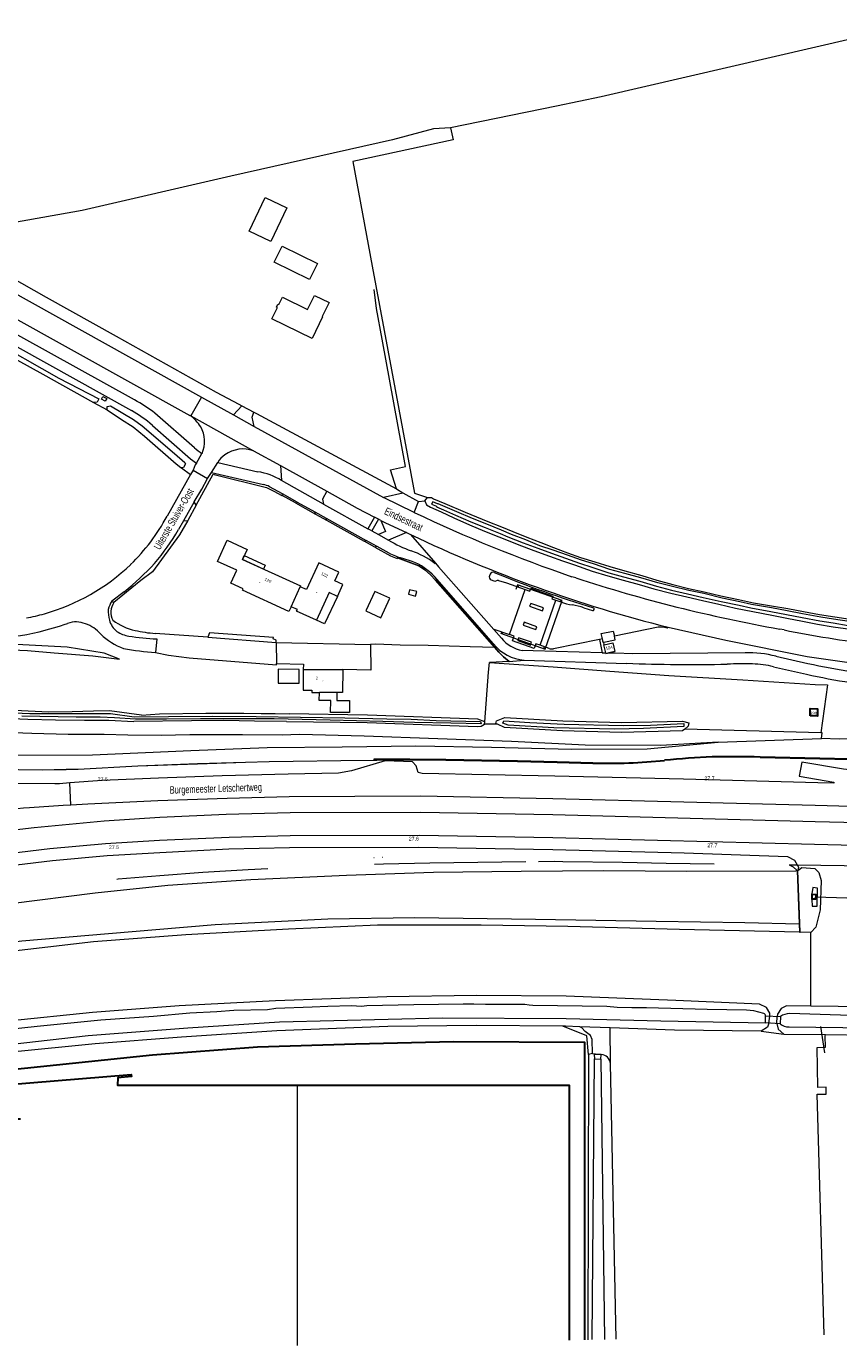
# Model space of a CAD drawing. Header units: metres. Extents: x 120324 to 133000, y 395500 to 402438.
# Tile 71 of 95: x 127269 to 127541, y 401976 to 402418. Entities that reach past the tile are written whole.
import ezdxf

# ---------------------------------------------------------------- set-up
doc = ezdxf.new("R2010")
doc.units = ezdxf.units.M
doc.linetypes.add('DGN1', pattern=[76.057638, 0, -76.057638])
doc.linetypes.add('DGN2', pattern=[101.410184, 50.705092, -50.705092])
for name, color, linetype, lineweight, true_color in [('gg-afsc-erfafscheiding', 7, 'Continuous', 0, 0x00ff32), ('gg-afsc-faunaraster', 7, 'DGN2', 0, 0x96ff00), ('gg-afsc-hekwerk', 7, 'Continuous', 30, 0x00d228), ('gg-afsc-lijn damwand', 7, 'Continuous', 0, 0x8d6c57), ('gg-afsc-lijn faunaraster', 7, 'DGN1', 0, 0x96ff00), ('gg-bbg-tussenscheiding', 7, 'Continuous', 0, 0x967800), ('gg-knt-BGT kruinlijn', 7, 'Continuous', 0, 0x787878), ('gg-kntw-bovenkant insteek waterloop', 7, 'Continuous', 0, 0xa0a0ff), ('gg-kntw-waterlijn', 7, 'Continuous', 0, 0xaaebff), ('gg-kwrk-duiker nz buis', 7, 'DGN2', 0, 0x969696), ('gg-kwrk-duiker nz vlak', 7, 'DGN2', 0, 0x969696), ('gg-kwrk-keermuur', 7, 'Continuous', 0, 0x87d9d9), ('gg-kwrk-kunstwerk', 7, 'Continuous', 0, 0xd2d2d2), ('gg-kwrk-uitstroombak niveau min 01', 7, 'Continuous', 0, 0x477c96), ('gt-grn-groengrens', 7, 'Continuous', 0, 0x96c800), ('gt-grn-weggrens', 7, 'Continuous', 0, 0x787878), ('gx-grn-maaiveld', 7, 'Continuous', 0, 0xb88d57), ('kenmerkpunt-x pandkandidaat', 7, 'Continuous', 0, 0xb88d57)]:
    doc.layers.add(name, color=color, linetype=linetype, lineweight=lineweight, true_color=true_color)
for name, color, linetype, lineweight in [('gg-anno-huisnummerreeks BGT', 7, 'Continuous', 13), ('gg-anno-openbare ruimte label', 7, 'Continuous', 13), ('gg-bbg-hoofdgebouw', 1, 'Continuous', 30), ('gg-bbg-luifel en loopbrug', 1, 'DGN2', 0), ('gg-knt-bovenkant onderkant talud', 7, 'Continuous', 0), ('gg-knt-verharding', 7, 'Continuous', 0), ('gg-kntw-beschoeiing', 4, 'Continuous', 0), ('gt-anno-nummer hm paal', 7, 'Continuous', 0), ('gt-grn-vlakafsluiter', 6, 'DGN1', 0)]:
    doc.layers.add(name, color=color, linetype=linetype, lineweight=lineweight)
doc.styles.add('StyleArial', font='arial.ttf')
doc.styles.add('Styledgn001', font='dgn001.shx')

msp = doc.modelspace()

# ---------------------------------------------------------------- linework, layer by layer
at = {"layer": 'gg-afsc-erfafscheiding'}
msp.add_line((127526.74, 402136.88), (127550.91, 402136.5), dxfattribs=at)
at = {"layer": 'gg-afsc-faunaraster'}
msp.add_line((127524.01, 402136.91), (127526.74, 402136.88), dxfattribs=at)
at = {"layer": 'gg-afsc-faunaraster', "flags": 128}
for points in [[(127198.54, 402118.25), (127198.71, 402118.07), (127212.38, 402120.24), (127226.79, 402122.8), (127241.61, 402124.93), (127256.3, 402126.97), (127270.54, 402128.91), (127285.02, 402130.54), (127299.35, 402132.15), (127313.28, 402133.33), (127327.7, 402134.42), (127342.92, 402135.33), (127359, 402136.06), (127373.53, 402136.71), (127382.04, 402137.03), (127385.19, 402137.05)], [(127385.19, 402137.05), (127388.22, 402137.23), (127403.71, 402137.59), (127440.07, 402138)], [(127440.07, 402138), (127445.43, 402138.06), (127448.23, 402138.02)], [(127448.23, 402138.02), (127468.21, 402137.73), (127482.89, 402137.41), (127524.01, 402136.91)]]:
    msp.add_lwpolyline(points, dxfattribs=at)
at = {"layer": 'gg-afsc-hekwerk', "flags": 128}
msp.add_lwpolyline([(127211.35, 402060.72), (127235.68, 402065.47), (127310.9, 402073.23), (127346.07, 402075.93), (127378.85, 402076.93), (127411.63, 402077.72), (127455.57, 402077.49), (127455.51, 401977.87)], dxfattribs=at)
at = {"layer": 'gg-afsc-lijn damwand', "flags": 128}
msp.add_lwpolyline([(127392.52, 402262.78), (127390.52, 402269.07), (127395.53, 402270.23), (127387.81, 402312.89), (127385.89, 402323.12), (127385.11, 402329.53)], dxfattribs=at)
at = {"layer": 'gg-afsc-lijn faunaraster'}
for p, q in [((127385.1, 402139.2), (127382.28, 402139.15)), ((127388.01, 402139.34), (127385.1, 402139.2)), ((127385.19, 402137.05), (127385.1, 402139.2))]:
    msp.add_line(p, q, dxfattribs=at)
at = {"layer": 'gg-bbg-hoofdgebouw'}
msp.add_line((127533.5, 402188.94), (127533.5, 402187.63), dxfattribs=at)
at = {"layer": 'gg-bbg-hoofdgebouw', "flags": 128}
for points in [[(127531.03, 402186.7), (127531.03, 402189.19), (127533.5, 402189.14), (127533.5, 402188.94)], [(127533.5, 402187.63), (127533.5, 402186.65), (127531.03, 402186.7)], [(127266.69, 402051.7), (127260.55, 402051.7), (127260.56, 402062.45), (127253.42, 402061.86), (127253.35, 402062.57), (127303.74, 402066.69), (127303.81, 402066), (127299.2, 402065.54), (127299.19, 402063.1), (127359.45, 402063.12)], [(127359.45, 402063.12), (127450.36, 402063.14), (127450.35, 401977.76)]]:
    msp.add_lwpolyline(points, dxfattribs=at)
at = {"layer": 'gg-bbg-luifel en loopbrug'}
msp.add_line((127372.61, 402194.54), (127366.74, 402194.57), dxfattribs=at)
at = {"layer": 'gg-bbg-luifel en loopbrug', "flags": 128}
for points in [[(127340.98, 402239.05), (127341.6, 402240.41), (127348.6, 402237.25), (127347.98, 402235.89), (127340.98, 402239.05)], [(127427.39, 402214.4), (127442.32, 402209.1), (127448.02, 402225.42), (127433.04, 402230.64), (127427.39, 402214.4)], [(127372.76, 402226.74), (127370.03, 402228.01), (127365.72, 402218.77)], [(127372.76, 402226.74), (127368.46, 402217.51), (127365.72, 402218.77)], [(127382.32, 402221.87), (127387.33, 402219.59), (127390.29, 402226.11), (127385.28, 402228.38), (127382.32, 402221.87)], [(127399.32, 402228.33), (127396.89, 402228.93), (127396.53, 402227.48), (127398.96, 402226.87), (127399.32, 402228.33)], [(127352.93, 402197.69), (127359.93, 402197.66), (127359.95, 402202.31), (127352.96, 402202.34), (127352.93, 402197.69)], [(127372.61, 402194.54), (127372.59, 402191.9), (127376.84, 402191.87), (127376.82, 402187.87), (127370.5, 402187.91), (127370.52, 402191.91), (127366.72, 402191.92), (127366.74, 402194.57)]]:
    msp.add_lwpolyline(points, dxfattribs=at)
at = {"layer": 'gg-bbg-tussenscheiding'}
msp.add_line((127359.44, 401975.91), (127359.45, 402063.12), dxfattribs=at)
at = {"layer": 'gg-knt-BGT kruinlijn', "flags": 128}
for points in [[(127192.97, 402162.64), (127196.23, 402166.91), (127229.99, 402172.99), (127243.59, 402173.59), (127290.82, 402173.73), (127323.64, 402175.19), (127349.21, 402176.1), (127374.4, 402176.42), (127399, 402176.7), (127424.33, 402176.3), (127451.21, 402175.6), (127476.53, 402175.76), (127500.28, 402177.95)], [(127196.8, 402127.52), (127198.05, 402127.27), (127230.26, 402132.19), (127250.31, 402135.06), (127277.35, 402138.28), (127295.66, 402139.96), (127313.31, 402141.05), (127336.4, 402142.19), (127356.75, 402142.68), (127399.92, 402142.81), (127444.87, 402141.99), (127488.9, 402140.88), (127523.49, 402139.69), (127525.79, 402138.47), (127526.74, 402136.88)], [(127526.74, 402136.88), (127527.21, 402136.08), (127526.93, 402135)]]:
    msp.add_lwpolyline(points, dxfattribs=at)
at = {"layer": 'gg-knt-bovenkant onderkant talud', "flags": 128}
for points in [[(127360.04, 402180.45), (127354.24, 402180.3), (127340.96, 402180.42), (127323.37, 402180.34), (127313.72, 402180.17), (127302.59, 402180.31), (127294.71, 402180.46), (127282.62, 402180.47), (127270.4, 402180.89), (127252.49, 402181.55), (127246.17, 402181.89)], [(127500.28, 402177.95), (127481.1, 402176.85), (127455.73, 402176.97), (127431.03, 402178.18), (127381.79, 402179.94), (127360.04, 402180.45)], [(127524.01, 402136.91), (127525.44, 402136.22), (127526.68, 402134.99)], [(127456.83, 402073.41), (127456.27, 402079.64), (127448.21, 402082.86)], [(127458.21, 402073.69), (127458.11, 402078.39), (127457.47, 402079.75), (127455.72, 402081.1), (127454.65, 402082.34), (127454, 402082.67)]]:
    msp.add_lwpolyline(points, dxfattribs=at)
at = {"layer": 'gg-knt-verharding'}
msp.add_line((127518.82, 402203.14), (127529.81, 402200.69), dxfattribs=at)
at = {"layer": 'gg-knt-verharding', "flags": 128}
for points in [[(127573.41, 402166.67), (127556.86, 402167.36), (127542.22, 402168.86), (127528.34, 402171.26), (127527.42, 402166.53), (127539.06, 402164.57), (127539.05, 402164.2), (127533.63, 402164.33), (127488.66, 402165.5), (127445.61, 402166.58), (127401.21, 402167.46), (127399.85, 402167.79), (127399.17, 402170.01), (127397.91, 402171.41), (127388.8, 402171.66), (127377.53, 402168.37), (127373.15, 402167.61), (127356.24, 402167.25), (127334.21, 402166.7), (127312.89, 402165.91), (127293.95, 402165.06), (127283.19, 402164.27)], [(127283.19, 402164.27), (127279.68, 402164.02), (127278.13, 402163.98), (127246.68, 402164.18), (127244.69, 402164.13), (127216.68, 402160.49), (127210.13, 402159.51), (127192.46, 402156.55)], [(127573.11, 402155.7), (127556.59, 402156.09), (127532.79, 402156.72), (127488.8, 402157.84), (127444.93, 402158.98), (127400.61, 402159.81), (127356.57, 402159.61), (127335.9, 402159.13), (127312.61, 402158.3), (127289.25, 402157.13), (127283.53, 402156.86)], [(127195.63, 402138.35), (127195.66, 402138.11), (127211.38, 402140.94), (127234.5, 402144.6), (127253.09, 402147.24), (127271.23, 402149.39), (127294.68, 402151.55), (127313.35, 402152.78), (127335.56, 402153.78), (127357.01, 402154.35), (127400.55, 402154.45), (127444.92, 402153.68), (127532.79, 402151.43), (127556.65, 402150.83), (127572.96, 402150.39)], [(127283.53, 402156.86), (127280.99, 402156.74), (127269.7, 402155.98)], [(127196.56, 402129.63), (127231.13, 402136.35), (127249.56, 402139.12), (127276.52, 402142.31), (127295.15, 402143.98), (127313.15, 402145.14), (127336.57, 402146.15), (127356.95, 402146.68), (127400.25, 402146.81), (127444.88, 402146.01), (127532.54, 402143.78), (127572.75, 402142.77)], [(127531.62, 402125.31), (127531.7, 402123.01), (127533.4, 402123.07), (127533.59, 402129.09), (127531.99, 402129.28), (127531.68, 402127.14)]]:
    msp.add_lwpolyline(points, dxfattribs=at)
at = {"layer": 'gg-knt-verharding'}
msp.add_arc((127318.5, 401475.59), 682.14, 94.10219, 96.88537, dxfattribs=at)
at = {"layer": 'gg-kntw-beschoeiing', "flags": 128}
for points in [[(127110.07, 402417.57), (127120.47, 402412.01), (127169.95, 402385.52), (127189.19, 402375.22), (127191.97, 402373.65), (127208.5, 402364.31), (127238.89, 402347.29), (127251.11, 402340.55), (127275.21, 402326.97), (127298.69, 402313.9), (127332.21, 402295.14), (127339.71, 402291.1), (127340.73, 402290.57), (127344.78, 402288.45), (127345.67, 402287.99), (127392.52, 402262.78)], [(127325.5, 402257.28), (127331.22, 402267.69), (127331.5, 402267.54), (127349.01, 402263.17), (127351.46, 402261.92), (127354.2, 402260.52)], [(127322.68, 402252.14), (127319.94, 402247.35), (127310.81, 402235.01)], [(127430.24, 402204.98), (127428.42, 402206.5), (127426.79, 402208.1), (127425.46, 402209.62), (127405.6, 402232.18), (127403.95, 402233.98), (127402.03, 402235.68), (127399.99, 402236.98), (127392.93, 402239.6), (127392.84, 402239.4)]]:
    msp.add_lwpolyline(points, dxfattribs=at)
at = {"layer": 'gg-kntw-bovenkant insteek waterloop'}
for p, q in [((127422.07, 402183.99), (127422.13, 402184.79)), ((127428.77, 402182.85), (127426.39, 402183.95)), ((127531.25, 402114.22), (127527.76, 402114.32)), ((127517.22, 402083.89), (127517.58, 402086.25)), ((127519.89, 402083.75), (127520.03, 402086.12)), ((127464.07, 402082.3), (127454, 402082.67)), ((127522.21, 402080.2), (127536.24, 402080.02)), ((127536.24, 402080.02), (127552.18, 402079.8)), ((127458.21, 402073.69), (127456.83, 402073.41)), ((127458.21, 402073.69), (127461.11, 402073.33))]:
    msp.add_line(p, q, dxfattribs=at)
at = {"layer": 'gg-kntw-bovenkant insteek waterloop', "flags": 128}
for points in [[(127355.68, 402184.87), (127345.03, 402185.01), (127334.69, 402185.16), (127323.95, 402185.05), (127304.62, 402184.89)], [(127307.2, 402187), (127313.2, 402187.38), (127328.77, 402187.64), (127341.48, 402187.6), (127347.29, 402187.55), (127351.95, 402187.48), (127356.65, 402187.45)], [(127422.13, 402184.79), (127419.75, 402185.69), (127382.81, 402187), (127356.65, 402187.45)], [(127426.39, 402183.95), (127425.88, 402184.18), (127426, 402185.05), (127428.83, 402186.15), (127448.29, 402185.06), (127467.89, 402184.48), (127488.33, 402185), (127490.41, 402184.39), (127490.24, 402183.24), (127489.08, 402182.28)], [(127355.68, 402184.87), (127382.75, 402184.52), (127419.64, 402183.21), (127420.95, 402183.24), (127422.07, 402183.99)], [(127489.08, 402182.28), (127488.38, 402181.7), (127467.88, 402181.17), (127448.15, 402181.76), (127428.77, 402182.85)], [(127526.68, 402134.99), (127526.21, 402134.76), (127489.67, 402134.67), (127462.02, 402134.83), (127434.31, 402134.68), (127404.95, 402134.33), (127375.8, 402133.35), (127343.78, 402131.84), (127316.02, 402129.93), (127291.62, 402127.4), (127263.43, 402123.76), (127235.48, 402119.47), (127217.55, 402115.79)], [(127526.93, 402135), (127528.29, 402136), (127532.61, 402135.66), (127533.96, 402134.33), (127534.73, 402131.6), (127534.48, 402121.77), (127532.96, 402115.98), (127531.25, 402114.22)], [(127527.51, 402114.31), (127487.29, 402115.26), (127449.99, 402116.21), (127420.92, 402116.71), (127386.24, 402116.66), (127356.44, 402115.33), (127322.07, 402113.39), (127291.05, 402111.07), (127238.46, 402105), (127229.76, 402103.86), (127210.07, 402100.71), (127208.17, 402099.01), (127205.82, 402099.16)], [(127517.58, 402086.25), (127517.61, 402087.22), (127516.44, 402089.1), (127514.15, 402090.25), (127486.08, 402091.49), (127449.4, 402092.85), (127419.32, 402093.09), (127389.37, 402092.7), (127352.03, 402091.31), (127319.73, 402089.68), (127290.71, 402087.42), (127262.49, 402084.54), (127234.8, 402081.38), (127206.2, 402075.46), (127204.7, 402073.9), (127204.57, 402071.17)], [(127531.25, 402089.57), (127523.13, 402089.68), (127521.38, 402088.8), (127520.1, 402086.87), (127520.03, 402086.12)], [(127846.76, 402080.86), (127844.95, 402080.89), (127783.19, 402082.63), (127750.73, 402083.65), (127717.32, 402084.41), (127685.28, 402085.59), (127619.99, 402087.31), (127586.28, 402088.34), (127558.81, 402089.21), (127531.25, 402089.57)], [(127517.22, 402083.89), (127516.74, 402082.51), (127514.64, 402081.23)], [(127519.89, 402083.75), (127520.33, 402081.85), (127522.21, 402080.2)], [(127448.21, 402082.86), (127419.34, 402083.09), (127389.62, 402082.7), (127352.47, 402081.32), (127320.55, 402079.21), (127291.65, 402076.97), (127263.62, 402074.1), (127236.47, 402071), (127210.09, 402065.54)], [(127454, 402082.67), (127449.18, 402082.85), (127448.21, 402082.86)], [(127514.64, 402081.23), (127485.68, 402081.5), (127464.07, 402082.3)], [(127456.83, 402073.41), (127456.6, 401977.89)], [(127466.09, 401978.08), (127464.18, 402070.33)]]:
    msp.add_lwpolyline(points, dxfattribs=at)
at = {"layer": 'gg-kntw-bovenkant insteek waterloop'}
msp.add_arc((127461.02, 402070.17), 3.16, 2.813, 88.3964, dxfattribs=at)
at = {"layer": 'gg-kntw-waterlijn'}
for p, q in [((127516.07, 402083.95), (127516.18, 402086.32)), ((127521.12, 402086.06), (127521.01, 402083.69)), ((127458.13, 401977.92), (127458.81, 402071.93)), ((127461.02, 402071.85), (127462.2, 401978))]:
    msp.add_line(p, q, dxfattribs=at)
at = {"layer": 'gg-kntw-waterlijn', "flags": 128}
for points in [[(127251.98, 402188.31), (127269.77, 402187.58), (127278.84, 402187.58), (127296.75, 402187.58), (127304.74, 402186.47), (127316.24, 402186.53), (127331.04, 402186.69), (127345.6, 402186.57), (127375.25, 402186.05), (127389.29, 402185.8), (127397.45, 402185.66), (127405.89, 402185.21), (127420.66, 402184.83), (127420.86, 402184.03), (127410.73, 402184.28), (127398.63, 402184.57), (127388.01, 402184.83), (127370.37, 402185.26), (127351.6, 402185.72), (127326.93, 402185.7), (127315.53, 402185.64), (127305.16, 402185.59)], [(127305.16, 402185.59), (127298.08, 402186.09), (127293.31, 402186.31), (127285.24, 402186.31), (127267.13, 402186.59)], [(127428.55, 402185.03), (127437.23, 402184.51), (127448.67, 402183.98), (127468.46, 402183.56), (127477.67, 402183.65), (127488.75, 402184.22), (127488.8, 402183.16), (127475.26, 402182.46), (127465.66, 402182.32), (127445.29, 402182.71), (127429.94, 402183.65), (127428.12, 402184.35), (127428.55, 402185.03)], [(127233.98, 402107.54), (127267.12, 402111.39), (127311.93, 402115.21), (127331.85, 402116.9), (127369.59, 402118.83), (127398.68, 402119.23), (127439.11, 402118.64), (127479.54, 402118.05), (127509.25, 402117.61), (127527.4, 402117.08)], [(127515.59, 402087.11), (127512.26, 402088), (127509.79, 402088.17), (127496.6, 402088.42), (127476.27, 402089.01), (127471.31, 402089.01), (127466.46, 402089.09), (127462.95, 402089.44), (127438.17, 402089.76), (127436.94, 402089.9), (127435.56, 402090.15), (127432.3, 402090.1), (127422.41, 402090.09), (127418.44, 402090.19), (127414.84, 402090.2), (127398.41, 402090.05), (127382.63, 402089.7), (127380.8, 402089.48), (127377.53, 402089.63), (127369.59, 402089.44), (127364.32, 402089.18), (127352.11, 402088.79), (127349.38, 402088.34), (127338.04, 402088.09), (127332.38, 402087.62), (127323.34, 402087.22), (127311.15, 402086.06), (127293.52, 402084.83), (127272.27, 402082.75), (127249.52, 402080.29)], [(127209.1, 402067.95), (127212.74, 402069.08), (127225.97, 402071.73), (127238.75, 402073.84), (127263.88, 402076.87), (127289.36, 402079.7), (127322.66, 402082.34), (127353.39, 402084.26), (127407.96, 402085.66), (127449.37, 402085.46), (127481.03, 402084.63), (127516.07, 402083.95)], [(127858.93, 402078.33), (127851.93, 402078.26), (127802.23, 402079.53), (127757.77, 402080.7), (127704.05, 402082.18), (127670.66, 402083.01), (127645.13, 402083.73), (127621.69, 402084.47), (127567.79, 402085.94), (127541.21, 402086.57), (127524.2, 402087.09)], [(127524.01, 402082.6), (127550.97, 402082.34), (127575.67, 402081.85), (127587.8, 402081.26), (127663.49, 402079.47), (127732.86, 402077.76), (127823.8, 402075.7), (127854.17, 402074.99)]]:
    msp.add_lwpolyline(points, dxfattribs=at)
at = {"layer": 'gg-kntw-waterlijn'}
for centre, radius, start, end in [((127515.26, 402086.25), 0.921, 4.1211, 69.2257), ((127524.01, 402087.3), 4.7, 230.2624, 269.9859), ((127524.33, 402081.57), 5.52, 91.3617, 125.5863)]:
    msp.add_arc(centre, radius, start, end, dxfattribs=at)
at = {"layer": 'gg-kwrk-duiker nz buis'}
for p, q in [((127532.82, 402126.17), (127550.82, 402125.61)), ((127534.54, 402082.78), (127535.87, 402073.89))]:
    msp.add_line(p, q, dxfattribs=at)
at = {"layer": 'gg-kwrk-duiker nz vlak', "flags": 128}
msp.add_lwpolyline([(127516.18, 402086.32), (127521.12, 402086.06), (127521.01, 402083.69), (127516.07, 402083.95), (127516.18, 402086.32)], dxfattribs=at)
at = {"layer": 'gg-kwrk-keermuur'}
for p, q in [((127526.93, 402135), (127526.68, 402134.99)), ((127526.68, 402134.99), (127527.4, 402117.08)), ((127527.76, 402114.32), (127526.93, 402135)), ((127527.4, 402117.08), (127527.51, 402114.31)), ((127527.51, 402114.31), (127527.76, 402114.32))]:
    msp.add_line(p, q, dxfattribs=at)
at = {"layer": 'gg-kwrk-kunstwerk'}
msp.add_line((127531.62, 402125.31), (127531.68, 402127.14), dxfattribs=at)
at = {"layer": 'gg-kwrk-kunstwerk', "flags": 128}
for points in [[(127257.99, 402168.95), (127273.93, 402168.7), (127281.93, 402168.86), (127285.96, 402168.95), (127305.89, 402170.05), (127325.98, 402170.78), (127341.97, 402171.26), (127349.96, 402171.48), (127357.94, 402171.6), (127373.91, 402171.81), (127385.95, 402171.93), (127385.95, 402171.76), (127373.91, 402171.64), (127357.94, 402171.43), (127349.96, 402171.31), (127341.97, 402171.09), (127325.98, 402170.61), (127305.89, 402169.88), (127285.96, 402168.78), (127281.94, 402168.69), (127273.93, 402168.53), (127257.99, 402168.78)], [(127458.32, 402171.04), (127446.35, 402171.32), (127433.05, 402171.65), (127409.04, 402172.09), (127397.07, 402172.28), (127389.03, 402172.28), (127384.92, 402172.23), (127384.93, 402172.01), (127389.02, 402172.06), (127397.07, 402172.06), (127409.04, 402171.87), (127433.04, 402171.43), (127446.34, 402171.1), (127458.32, 402170.82)], [(127554.24, 402172.09), (127534.32, 402172.54), (127514.32, 402173.07)], [(127514.32, 402172.85), (127534.31, 402172.32), (127554.23, 402171.87)], [(127531.68, 402127.14), (127533.07, 402127.05), (127532.96, 402125.27), (127531.62, 402125.31)], [(127531.87, 402126.92), (127532.86, 402126.86), (127532.77, 402125.47), (127531.82, 402125.5), (127531.87, 402126.92)]]:
    msp.add_lwpolyline(points, dxfattribs=at)
at = {"layer": 'gg-kwrk-kunstwerk'}
for centre, radius, start, end in [((127463.23, 402355.88), 184.91, 268.4796, 275.9349), ((127506.82, 401936.74), 236.28, 92.0665, 95.9471), ((127506.83, 401936.96), 236.28, 92.0665, 95.9471), ((127506.01, 401840.99), 332.19, 88.5652, 91.3274), ((127506, 401840.77), 332.19, 88.5652, 91.3274), ((127463.22, 402355.66), 184.91, 268.4796, 275.9349)]:
    msp.add_arc(centre, radius, start, end, dxfattribs=at)
at = {"layer": 'gg-kwrk-uitstroombak niveau min 01'}
for p, q in [((127458.79, 402073.38), (127458.81, 402071.93)), ((127461.11, 402073.33), (127458.79, 402073.38)), ((127458.81, 402071.93), (127461.02, 402071.85)), ((127461.02, 402071.85), (127461.11, 402073.33))]:
    msp.add_line(p, q, dxfattribs=at)
at = {"layer": 'gt-grn-groengrens'}
for p, q in [((127426.39, 402183.95), (127422.07, 402183.99)), ((127534.68, 402181.06), (127489.08, 402182.28)), ((127531.25, 402089.57), (127531.25, 402114.22)), ((127464.18, 402070.33), (127464.07, 402082.3)), ((127514.64, 402081.23), (127522.21, 402080.2))]:
    msp.add_line(p, q, dxfattribs=at)
at = {"layer": 'gt-grn-groengrens', "flags": 128}
for points in [[(127422.13, 402184.79), (127423.41, 402201.4), (127423.7, 402204.63)], [(127423.7, 402204.63), (127445.06, 402203.16), (127463.98, 402201.7), (127483.71, 402200.23), (127508.5, 402198.76), (127532.8, 402197.29), (127536.88, 402197.13), (127534.68, 402181.06)], [(127534.88, 402179.18), (127535.1, 402181.09), (127534.68, 402181.06)], [(127546.5, 402179.1), (127540.84, 402178.93), (127534.88, 402179.18)], [(127535.73, 401979.5), (127533.45, 402060.11), (127536.42, 402060.1), (127536.4, 402062.43), (127533.68, 402062.36), (127533.45, 402075.76), (127536.24, 402075.81), (127536.08, 402079.65), (127536.24, 402080.02)]]:
    msp.add_lwpolyline(points, dxfattribs=at)
at = {"layer": 'gt-grn-vlakafsluiter'}
msp.add_line((127516.18, 402086.32), (127517.58, 402086.25), dxfattribs=at)
at = {"layer": 'gt-grn-weggrens'}
for p, q in [((127500.28, 402177.95), (127534.88, 402179.18)), ((127283.53, 402156.86), (127283.19, 402164.27))]:
    msp.add_line(p, q, dxfattribs=at)
at = {"layer": 'gx-grn-maaiveld'}
for p, q in [((127410.59, 402383.58), (127405, 402383.22)), ((127291.08, 402291.7), (127295.69, 402289.2)), ((127327.23, 402293.46), (127323.72, 402287.15)), ((127327.23, 402293.46), (127337.97, 402287.48)), ((127324.91, 402276.45), (127311.6, 402288.11)), ((127323.72, 402287.15), (127323.41, 402287.32)), ((127323.72, 402287.15), (127344.67, 402275.5)), ((127337.97, 402287.48), (127340.73, 402290.57)), ((127337.97, 402287.48), (127344.92, 402283.59)), ((127340.73, 402290.57), (127344.78, 402288.45)), ((127344.92, 402283.59), (127388.2, 402259.86)), ((127325.55, 402271.37), (127327.43, 402274.62)), ((127344.67, 402275.5), (127353.68, 402270.53)), ((127320.6, 402269.81), (127323.61, 402267.54)), ((127330.61, 402268.25), (127332.78, 402271.58)), ((127332.78, 402271.58), (127346.14, 402268.48)), ((127353.68, 402270.53), (127369.23, 402261.93)), ((127353.68, 402270.53), (127354.04, 402265.5)), ((127323.61, 402267.54), (127315.72, 402253.56)), ((127324.42, 402268.97), (127323.61, 402267.54)), ((127324.42, 402268.97), (127329.24, 402266.17)), ((127329.24, 402266.17), (127330.61, 402268.25)), ((127330.61, 402268.25), (127347.99, 402264.19)), ((127368.16, 402257.63), (127354.04, 402265.5)), ((127354.38, 402261.03), (127350.02, 402263.45)), ((127354.29, 402260.52), (127354.38, 402261.03)), ((127358.76, 402258.03), (127354.29, 402260.52)), ((127359.27, 402258.32), (127354.38, 402261.03)), ((127394.71, 402261.41), (127399.91, 402258.51)), ((127324.78, 402258.38), (127321.29, 402252.05)), ((127325.5, 402257.28), (127322.68, 402252.14)), ((127325.5, 402257.28), (127324.78, 402258.38)), ((127359.27, 402258.32), (127358.76, 402258.03)), ((127358.76, 402258.03), (127365.42, 402254.31)), ((127359.27, 402258.32), (127365.27, 402255)), ((127368.16, 402257.63), (127382.97, 402249.39)), ((127398.45, 402254.86), (127388.2, 402259.86)), ((127398.45, 402254.86), (127399.91, 402258.51)), ((127399.91, 402258.51), (127402.04, 402258.73)), ((127402.04, 402258.73), (127402.98, 402259.86)), ((127321.29, 402252.05), (127319.55, 402249.11)), ((127321.29, 402252.05), (127322.68, 402252.14)), ((127365.27, 402255), (127368.97, 402252.95)), ((127365.42, 402254.31), (127365.27, 402255)), ((127365.42, 402254.31), (127369.14, 402252.23)), ((127368.97, 402252.95), (127382.43, 402245.48)), ((127369.14, 402252.23), (127368.97, 402252.95)), ((127369.14, 402252.23), (127381.74, 402245.19)), ((127385.19, 402253.31), (127382.97, 402249.39)), ((127386.52, 402252.61), (127384.26, 402248.67)), ((127386.52, 402252.61), (127385.19, 402253.31)), ((127387.32, 402252.2), (127386.52, 402252.61)), ((127384.26, 402248.67), (127382.97, 402249.39)), ((127384.26, 402248.67), (127386.49, 402247.42)), ((127386.49, 402247.42), (127389.92, 402245.51)), ((127395.96, 402248.08), (127389.92, 402245.51)), ((127395.96, 402248.08), (127397.29, 402247.44)), ((127397.29, 402247.44), (127405.57, 402237.89)), ((127381.74, 402245.19), (127382.43, 402245.48)), ((127385.35, 402243.18), (127381.74, 402245.19)), ((127386.05, 402243.48), (127382.43, 402245.48)), ((127386.05, 402243.48), (127385.35, 402243.18)), ((127390.08, 402241.24), (127386.05, 402243.48)), ((127397.83, 402238.39), (127394.36, 402239.54)), ((127405.41, 402237.76), (127405.57, 402237.89)), ((127423.93, 402234.21), (127423.67, 402233.62)), ((127357.25, 402223.25), (127360.35, 402229.96)), ((127425.05, 402210.82), (127405.25, 402233.41)), ((127424.23, 402232.32), (127425.16, 402231.93)), ((127452.56, 402232.92), (127451.31, 402233.32)), ((127301.33, 402228.3), (127297.22, 402225.12)), ((127297.22, 402225.12), (127297.95, 402224.71)), ((127430.37, 402213.99), (127435.66, 402229.06)), ((127440.64, 402210.39), (127445.93, 402225.47)), ((127445.93, 402225.47), (127447.57, 402224.89)), ((127455.34, 402222.91), (127458.2, 402222.02)), ((127329.34, 402213.08), (127311.79, 402214.31)), ((127312.29, 402212.5), (127311.86, 402207.92)), ((127329.34, 402213.08), (127352.26, 402211.34)), ((127427.72, 402212.71), (127425.12, 402215.68)), ((127460.49, 402212.36), (127445.13, 402209.22)), ((127461.49, 402212.57), (127460.49, 402212.36)), ((127460.49, 402212.36), (127461.39, 402207.83)), ((127522.35, 402215.51), (127520.89, 402215.8)), ((127352.26, 402211.34), (127352.42, 402204.22)), ((127352.26, 402211.34), (127383.81, 402210.6)), ((127443.65, 402209.35), (127440.64, 402210.39)), ((127461.39, 402207.83), (127462.63, 402207.8)), ((127462.15, 402210.57), (127461.99, 402211.4)), ((127430.24, 402204.98), (127423.7, 402204.63)), ((127430.24, 402204.98), (127435.36, 402205.4)), ((127435.36, 402205.4), (127469.57, 402204.33)), ((127519.64, 402206.7), (127530.33, 402204.3)), ((127361.32, 402202.3), (127374.56, 402202.24))]:
    msp.add_line(p, q, dxfattribs=at)
at = {"layer": 'gx-grn-maaiveld', "flags": 128}
for points in [[(127547.1, 402410.8), (127546.45, 402413.69), (127461.13, 402394.03), (127446.18, 402390.85), (127410.59, 402383.58)], [(127405, 402383.22), (127391.2, 402379.6), (127337.1, 402367.39), (127287.26, 402355.95), (127238.89, 402347.29)], [(127410.59, 402383.58), (127411.52, 402379.61), (127377.91, 402372.33), (127384.4, 402337.27), (127398.55, 402261.34), (127402.98, 402259.86)], [(127180.93, 402366.58), (127242.8, 402332.07), (127323.41, 402287.32)], [(127191.76, 402368.64), (127245.97, 402338.67), (127327.23, 402293.46)], [(127355.85, 402356.85), (127350.51, 402345.56), (127343.28, 402348.97), (127348.61, 402360.27), (127355.85, 402356.85)], [(127238.89, 402347.29), (127251.11, 402340.55), (127275.21, 402326.97), (127298.69, 402313.9), (127332.21, 402295.14), (127339.71, 402291.1), (127340.73, 402290.57)], [(127366.08, 402338.2), (127363.42, 402332.81), (127351.63, 402338.58), (127354.29, 402343.97), (127366.08, 402338.2)], [(127223.31, 402334.4), (127233.14, 402328.51), (127244.2, 402322.17), (127265.49, 402310.28), (127303.77, 402288.98)], [(127230.56, 402325.04), (127230.65, 402326.55), (127231.92, 402326.8), (127255.86, 402313.24), (127279.49, 402299.81), (127292.83, 402292.84), (127292.37, 402291.82), (127291.08, 402291.7)], [(127365.09, 402327.49), (127369.97, 402325.1), (127367.66, 402320.4), (127367.82, 402320.32), (127364.28, 402313.11), (127350.84, 402319.71), (127352.66, 402323.43), (127352.37, 402323.58), (127352.86, 402324.58), (127353.16, 402324.44), (127354.37, 402326.92), (127362.79, 402322.79), (127365.09, 402327.49)], [(127233.88, 402323.15), (127251.77, 402313.39), (127274.14, 402301.09), (127291.08, 402291.7)], [(127304.86, 402292.51), (127266.8, 402313.68), (127245.26, 402325.73)], [(127295.04, 402292.11), (127293.78, 402292.81), (127294.27, 402293.69), (127295.54, 402292.99), (127295.04, 402292.11)], [(127295.69, 402289.2), (127295.7, 402290.34), (127296.83, 402290.49), (127304.52, 402286), (127307.42, 402283.87), (127318.19, 402274.59), (127321.63, 402271.61), (127321.89, 402271.08), (127321.21, 402269.84), (127320.6, 402269.81)], [(127295.69, 402289.2), (127300.49, 402285.99), (127304.33, 402283.53), (127308.18, 402280.41), (127318.82, 402271.11), (127320.31, 402269.92), (127320.6, 402269.81)], [(127344.92, 402283.59), (127344.21, 402286.7), (127344.78, 402288.45)], [(127344.78, 402288.45), (127345.67, 402287.99), (127392.52, 402262.78), (127394.71, 402261.41)], [(127310.83, 402283.97), (127323.58, 402272.78), (127325.55, 402271.37)], [(127325.55, 402271.37), (127325.19, 402270.84), (127324.42, 402268.97)], [(127324.78, 402258.38), (127327.32, 402262.63), (127329.24, 402266.17)], [(127325.5, 402257.28), (127331.22, 402267.69), (127331.5, 402267.54), (127349.01, 402263.17), (127351.46, 402261.92), (127354.2, 402260.52), (127354.29, 402260.52)], [(127369.23, 402261.93), (127367.76, 402259.26), (127368.16, 402257.63)], [(127369.23, 402261.93), (127379.41, 402256.3), (127385.19, 402253.31)], [(127388.2, 402259.86), (127388.72, 402260.08), (127394.71, 402261.41)], [(127402.04, 402258.73), (127402.61, 402257.35), (127403.91, 402256.62), (127407.5, 402255.01), (127411.79, 402253.03), (127417.06, 402250.73), (127421.98, 402248.61), (127426.78, 402246.66), (127428.87, 402245.86), (127433.57, 402243.95), (127438.57, 402242.1), (127443.78, 402240.17), (127448.17, 402238.64), (127452.15, 402237.26), (127458.05, 402235.24), (127463.32, 402233.6), (127468.49, 402232.17), (127473.82, 402230.77), (127478.73, 402229.31), (127484.37, 402227.81), (127489.79, 402226.56), (127495.01, 402225.38), (127500.54, 402224.1), (127506.12, 402222.75), (127511.88, 402221.72), (127518.22, 402220.41), (127523.26, 402219.48), (127528.51, 402218.41), (127533.58, 402217.46), (127538.76, 402216.57), (127544.57, 402215.73)], [(127402.98, 402259.86), (127404.29, 402259.82), (127404.96, 402259.44), (127408.77, 402257.81), (127415.5, 402254.89), (127423.14, 402251.8), (127427.74, 402250.04), (127431.5, 402248.44), (127436.15, 402246.59), (127440.88, 402244.81), (127445.18, 402243.15), (127449.83, 402241.36), (127454.17, 402239.76), (127458.98, 402238.31), (127464.05, 402236.73), (127469.04, 402235.27), (127474.69, 402233.7), (127479.78, 402232.2), (127485.04, 402230.73), (127490.33, 402229.41), (127495.54, 402228.3), (127501.21, 402226.96), (127507.12, 402225.71), (127512.16, 402224.6), (127518.1, 402223.6), (127523.59, 402222.64), (127528.89, 402221.65), (127534.21, 402220.64), (127539.31, 402219.94), (127544.49, 402219.08)], [(127544.09, 402218.34), (127538.89, 402219.16), (127534.62, 402219.75), (127528.57, 402220.85), (127523.37, 402221.91), (127518.19, 402222.86), (127511.49, 402224.03), (127507.5, 402224.87), (127501.63, 402226.19), (127495.46, 402227.68), (127490.41, 402228.67), (127484.96, 402230), (127480.09, 402231.25), (127474.35, 402232.99), (127468.98, 402234.43), (127464.05, 402235.7), (127458.5, 402237.63), (127454.47, 402238.83), (127449.77, 402240.49), (127444.98, 402242.27), (127440.52, 402243.68), (127435.87, 402245.64), (127431.05, 402247.51), (127427.69, 402248.91), (127422.76, 402250.93), (127418.03, 402252.87), (127412.73, 402255), (127408.82, 402256.71), (127406.47, 402257.73), (127406.29, 402257.72), (127404.69, 402258.42), (127404.32, 402257.62), (127405.91, 402257), (127405.94, 402256.77)], [(127405.94, 402256.77), (127408.27, 402255.68), (127412.31, 402253.95), (127417.45, 402251.67), (127422.25, 402249.77), (127427.3, 402247.82), (127429.87, 402246.7), (127434.99, 402244.71), (127439.89, 402242.89), (127444.44, 402241.26), (127449.13, 402239.52), (127453.84, 402237.9), (127458, 402236.48), (127463.7, 402234.65), (127468.55, 402233.34), (127474.06, 402231.87), (127479.67, 402230.17), (127484.65, 402228.83), (127490.04, 402227.56), (127495.27, 402226.42), (127501.29, 402225.01), (127507.29, 402223.76), (127511.2, 402222.96), (127517.95, 402221.71), (127523.11, 402220.72), (127528.37, 402219.64), (127534.33, 402218.53), (127538.74, 402217.91), (127543.86, 402217.05)], [(127322.68, 402252.14), (127319.94, 402247.35), (127310.81, 402235.01), (127306.98, 402232.06), (127297.95, 402224.71)], [(127387.32, 402252.2), (127388.92, 402248.48), (127386.49, 402247.42)], [(127387.32, 402252.2), (127388.84, 402251.42), (127395.96, 402248.08)], [(127357.25, 402223.25), (127356.52, 402221.66), (127340.97, 402228.78), (127341.19, 402229.26), (127337.06, 402231.14), (127339.06, 402235.52), (127332.63, 402238.47), (127335.84, 402245.53), (127342.53, 402242.45), (127340.98, 402239.05)], [(127385.35, 402243.18), (127390.56, 402240.34), (127392.84, 402239.4), (127392.93, 402239.6), (127399.99, 402236.98), (127402.03, 402235.68), (127403.95, 402233.98), (127405.6, 402232.18), (127425.46, 402209.62)], [(127340.98, 402239.05), (127360.47, 402230.24), (127360.35, 402229.96)], [(127372.76, 402226.74), (127374.62, 402230.73), (127371.9, 402231.97), (127373.22, 402234.88), (127366.51, 402237.97), (127362.43, 402229.02), (127360.35, 402229.96)], [(127405.57, 402237.89), (127406.65, 402236.65), (127425.12, 402215.68)], [(127426.7, 402232.03), (127429.43, 402231.25), (127435.66, 402229.06)], [(127433.55, 402230.32), (127433.26, 402230.42), (127433.17, 402230.15), (127433.46, 402230.05), (127433.55, 402230.32)], [(127435.66, 402229.06), (127437.26, 402228.5), (127437.6, 402229.45), (127444.9, 402226.87), (127444.57, 402225.95), (127445.93, 402225.47)], [(127447.63, 402225.1), (127447.72, 402225.36), (127447.44, 402225.46), (127447.35, 402225.2), (127447.63, 402225.1)], [(127365.72, 402218.77), (127359.12, 402221.8), (127359.36, 402222.32), (127357.25, 402223.25)], [(127441.76, 402222.9), (127437.49, 402224.38), (127437.15, 402223.45), (127441.43, 402221.93), (127441.76, 402222.9)], [(127434.94, 402217.12), (127439.21, 402215.61), (127439.55, 402216.54), (127435.28, 402218.08), (127434.94, 402217.12)], [(127483.53, 402216.42), (127483.21, 402216.15), (127482.25, 402216.38), (127481.21, 402216.44), (127480.19, 402216.41), (127465.53, 402213.4)], [(127483.53, 402216.42), (127502.89, 402212.11), (127530.06, 402206.66), (127551.95, 402203.45)], [(127232.87, 402210.21), (127269.03, 402208.66), (127277.94, 402207.9), (127290.88, 402206.79), (127299.76, 402205.73), (127294.69, 402207.74), (127282.3, 402209.77), (127248.18, 402211.57), (127233.33, 402212.1), (127227.21, 402210.39)], [(127352.26, 402211.34), (127352.25, 402212.09), (127351.27, 402212.52), (127351.33, 402213.03), (127329.98, 402214.55), (127329.34, 402213.08)], [(127425.12, 402215.68), (127425.18, 402215.82), (127430.37, 402213.99)], [(127427.97, 402214.34), (127428.07, 402214.62), (127427.78, 402214.72), (127427.68, 402214.44), (127427.97, 402214.34)], [(127440.64, 402210.39), (127439.24, 402210.87), (127438.7, 402209.25), (127431.38, 402211.82), (127431.96, 402213.43), (127430.37, 402213.99)], [(127437.73, 402211.4), (127433.46, 402212.9), (127433.14, 402211.95), (127437.39, 402210.45), (127437.73, 402211.4)], [(127461.49, 402212.57), (127461.15, 402214.31), (127465.16, 402215.13), (127465.53, 402213.4)], [(127461.99, 402211.4), (127461.74, 402211.35), (127461.49, 402212.57)], [(127461.99, 402211.4), (127465.79, 402212.17), (127465.53, 402213.4)], [(127311.86, 402207.92), (127316.2, 402207.07), (127323.15, 402206.21), (127352.43, 402203.8), (127352.42, 402204.22)], [(127383.81, 402210.6), (127383.98, 402202.09), (127374.56, 402202.24)], [(127425.46, 402209.62), (127417.19, 402209.86), (127403.12, 402210.29), (127393.76, 402210.43), (127385.55, 402210.7), (127383.81, 402210.6)], [(127425.46, 402209.62), (127426.79, 402208.1), (127428.42, 402206.5), (127430.24, 402204.98)], [(127461.39, 402207.83), (127438.31, 402208.5), (127434.68, 402208.67)], [(127442.1, 402209.36), (127442.21, 402209.64), (127441.93, 402209.75), (127441.82, 402209.47), (127442.1, 402209.36)], [(127462.63, 402207.8), (127462.04, 402210.54), (127462.15, 402210.57)], [(127462.15, 402210.57), (127465.05, 402211.18), (127465.66, 402208.3), (127463.23, 402207.78)], [(127462.63, 402207.8), (127462.66, 402207.66), (127463.23, 402207.78)], [(127509.29, 402207.82), (127471.73, 402207.51), (127465.8, 402207.71), (127463.23, 402207.78)], [(127352.42, 402204.22), (127361.47, 402204), (127361.32, 402202.3)], [(127361.32, 402202.3), (127361.29, 402195.37), (127364.23, 402195.36), (127364.23, 402194.59), (127366.74, 402194.57)], [(127374.56, 402202.24), (127374.53, 402194.54), (127372.61, 402194.54)], [(127307.2, 402187), (127296.44, 402188.42), (127291.08, 402188.29), (127283.96, 402188.14), (127275.99, 402187.99), (127264.79, 402188.51), (127255.61, 402188.84), (127248.62, 402189.09), (127241.63, 402188.93), (127237.69, 402188.98), (127236.39, 402189.2)], [(127237.81, 402186.24), (127243.57, 402186.48), (127250.08, 402186.44), (127261.16, 402186), (127269.12, 402185.62), (127278.41, 402185.37), (127288.04, 402185.34), (127296.26, 402185.31), (127304.62, 402184.89)]]:
    msp.add_lwpolyline(points, dxfattribs=at)
at = {"layer": 'gx-grn-maaiveld'}
for centre, radius, start, end in [((127285.56, 402255.61), 41.65, 51.2979, 62.3845), ((127286.22, 402256.76), 36.69, 47.8801, 61.4218), ((127314.41, 402275.2), 15.1, 33.4979, 53.3949), ((127318.17, 402278.64), 10.1, 336.5049, 28.9666), ((127356.61, 402317.23), 51.65, 232.1424, 235.5973), ((127338.59, 402268.56), 6.55, 121.9293, 152.5282), ((127341.22, 402265.72), 10.37, 70.5479, 125.961), ((127342.86, 402247.86), 20.88, 57.6303, 80.9799), ((127346.96, 402258.24), 6.04, 59.5666, 80.2551), ((127256.71, 402285.38), 67.04, 314.3111, 331.6682), ((127619.21, 402720.98), 515.75, 244.6573, 251.0017), ((127255.12, 402286.09), 74.29, 319.4414, 330.1501), ((127596.8, 402666.72), 464.33, 244.5529, 255.8804), ((127415, 402289.14), 50.32, 240.1075, 249.6469), ((127402.96, 402267.4), 29.15, 243.7751, 252.8392), ((127389.19, 402216.74), 26.55, 52.3553, 71.7804), ((127391.18, 402220.46), 19.12, 42.6381, 69.6652), ((127255.4, 402288.24), 70.02, 285.9644, 313.4433), ((127244.82, 402299.5), 90.9, 308.438, 317.2389), ((127424.86, 402233.85), 0.997, 68.2841, 159.1086), ((127576.73, 402606.58), 401.49, 247.8309, 252.8724), ((127424.59, 402233.24), 0.996, 157.5616, 248.6452), ((127425.52, 402232.82), 0.95, 247.95, 295.2114), ((127426.4, 402231.05), 1.02, 72.5948, 117.6747), ((127611.5, 402722.35), 514.59, 252.0095, 259.8588), ((127304.56, 402220.33), 8.76, 146.8491, 166.2805), ((127454.11, 402242.54), 18.83, 249.6807, 261.9002), ((127256.35, 402286.19), 67.78, 280.4333, 285.6683), ((127305.65, 402221.63), 9.63, 175.3719, 197.2531), ((127302.86, 402221.41), 5.92, 146.1025, 206.6934), ((127443.03, 402182.76), 42, 72.9597, 78.4343), ((127458.33, 402222.47), 0.465, 254.2734, 69.0907), ((127225.49, 402392.76), 184.11, 284.9232, 288.0209), ((127285.28, 402210.12), 8.08, 67.1984, 110.5139), ((127284.12, 402205.59), 12.72, 42.2505, 70.3076), ((127303.35, 402220.64), 7.15, 195.1284, 231.871), ((127309.85, 402235.66), 20.9, 234.0293, 256.6005), ((127258.18, 402273.61), 60.56, 267.9979, 284.0665), ((127308.79, 402229.76), 21.83, 225.684, 249.4907), ((127304.1, 402222.41), 9.02, 235.0859, 262.6148), ((127316.78, 402302), 89.61, 261.1129, 267.125), ((127316.6, 402269.09), 54.99, 257.8226, 264.9746), ((127436.52, 402219.86), 11.33, 219.1033, 260.6557), ((127596.39, 402582.51), 374.4, 258.5939, 263.2121), ((127319.79, 402311.21), 103.59, 259.6266, 265.608), ((127436.43, 402219.95), 14.59, 218.755, 265.8053), ((127444.62, 402211.97), 2.8, 249.5727, 280.4145), ((127510.72, 402172.7), 35.15, 75.2926, 92.3177), ((127491.59, 402806.14), 602.21, 267.90451, 271.11346), ((127508.81, 402063.19), 140.96, 88.7784, 92.2434), ((127511.6, 402177.05), 27.07, 74.5292, 89.5428), ((127581.52, 402435.44), 236.74, 257.5122, 264.8444), ((127580.36, 402428.67), 233.51, 257.4975, 264.8617)]:
    msp.add_arc(centre, radius, start, end, dxfattribs=at)

# ---------------------------------------------------------------- texts
at = {"layer": 'gg-anno-huisnummerreeks BGT', "char_height": 1, "attachment_point": 8, "line_spacing_factor": 0.8, "style": 'StyleArial'}
for s, insert, rotation in [('{\\C256;122}', (127368.26, 402233.5), 335.6), ('{\\C256;120}', (127349.31, 402231.63), 335.7), ('{\\C256;124}', (127463.87, 402209.06), 12), ('{\\C256;2}', (127365.88, 402198.86), 359.7), ('{\\C256;199}', (127532.22, 402187.09), 358.8)]:
    msp.add_mtext(s, dxfattribs=dict(at, insert=insert, rotation=rotation))
at = {"layer": 'gg-anno-openbare ruimte label', "char_height": 2.5, "line_spacing_factor": 0.8, "style": 'StyleArial'}
for s, insert, attachment_point, rotation in [('{\\W0.68;\\C256;Uiterste Stuiver-Oost}', (127318, 402252.65), 5, 59.9), ('{\\W0.68;\\C256;Eindsestraat}', (127394.96, 402252.55), 5, 334.5), ('{\\W0.68;\\C256;Burgemeester Letschertweg}', (127332.12, 402160.43), 8, 1.9)]:
    msp.add_mtext(s, dxfattribs=dict(at, insert=insert, attachment_point=attachment_point, rotation=rotation))
at = {"layer": 'gt-anno-nummer hm paal', "char_height": 1.25, "attachment_point": 7, "line_spacing_factor": 0.8, "style": 'StyleArial'}
for s, insert in [('{\\C256;27.5}', (127292.51, 402164.92)), ('{\\C256;27.7}', (127495.67, 402165.2)), ('{\\C256;27.6}', (127396.68, 402145)), ('{\\C256;27.5}', (127296.26, 402142.12)), ('{\\C256;27.7}', (127496.63, 402142.77))]:
    msp.add_mtext(s, dxfattribs=dict(at, insert=insert))
at = {"layer": 'kenmerkpunt-x pandkandidaat', "linetype": 'Continuous', "lineweight": 0, "char_height": 0.2, "attachment_point": 5, "line_spacing_factor": 0.8, "style": 'Styledgn001'}
for insert in [(127346.55, 402231.38), (127365.93, 402227.97), (127463.85, 402209.42), (127367.93, 402198.42)]:
    msp.add_mtext('{\\Fdgn000|c0;\\C33;PNDK}', dxfattribs=dict(at, insert=insert))

doc.saveas('drawing.dxf')
